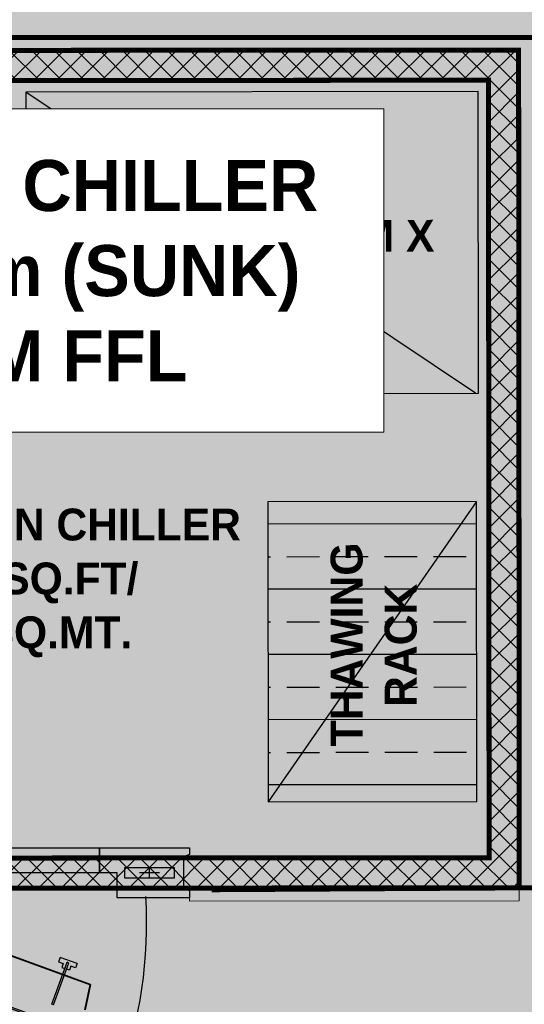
# Model space of a CAD drawing. Header units: millimetres. Extents: x -115221 to 194496, y -122556 to 375476.
# Tile 147 of 169: x 105007 to 106011, y 60778 to 62737. Entities that reach past the tile are written whole.
import ezdxf

# ---------------------------------------------------------------- set-up
doc = ezdxf.new("R2010")
doc.units = ezdxf.units.MM
doc.layers.add('FLOORING LAYER', color=22, linetype='Continuous', lineweight=13)
doc.layers.add('RAISED FLOOR LAYOUT', color=1, linetype='Continuous', lineweight=0)
doc.layers.add('FUR R0', color=8, linetype='Continuous')
doc.layers.add('WWDS FURNITURE LAYOUT', color=8, linetype='Continuous')
doc.styles.add('har', font='GOTHICB.TTF')
doc.styles.add('style1', font='swissc.ttf')

# ---------------------------------------------------------------- blocks, each defined once
blk = doc.blocks.new('nhn')
at = {"layer": 'FUR R0', "extrusion": (-0.0008633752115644, -0.0004397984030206, 0.9999995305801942)}
blk.add_hatch(color=256, dxfattribs=at).paths.add_polyline_path([(59631.62353148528, 1875.633971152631), (59631.51297886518, 1875.593736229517), (59635.53647151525, 1864.538474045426), (59635.64702413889, 1864.578708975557)])
blk.add_hatch(color=256, dxfattribs=at).paths.add_polyline_path([(59631.62353148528, 1875.633971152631), (59631.51297886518, 1875.593736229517), (59635.53647151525, 1864.538474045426), (59635.64702413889, 1864.578708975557)])
at = {"layer": 'FUR R0', "extrusion": (-0.0008633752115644, 0.0004397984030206, 0.9999995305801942)}
blk.add_line((59646.56207427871, 1851.230936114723, -0.6074951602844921), (59646.5620777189, 1881.622980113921, -0.6232761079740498), dxfattribs=at)
at = {"layer": 'FUR R0', "extrusion": (-0.0008633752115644, -0.0004397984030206, 0.9999995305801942)}
for p, q in [((59644.60133937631, 1880.59436727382, -0.5830168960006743), (59644.6013395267, 1879.025745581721, -0.5837067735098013)), ((59644.20918414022, 1879.810056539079, -0.5837004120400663), (59644.99349476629, 1879.810056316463, -0.5830232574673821)), ((59635.86992846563, 1875.174404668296, -0.5929390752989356), (59633.86826414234, 1874.758304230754, -0.5948502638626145)), ((59635.86992846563, 1875.174404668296, -0.5929390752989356), (59633.86826414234, 1874.758304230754, -0.5948502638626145)), ((59635.84319403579, 1875.133196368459, -0.5929802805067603), (59633.88159369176, 1874.720946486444, -0.5948551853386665)), ((59635.84319403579, 1875.133196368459, -0.5929802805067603), (59633.88159369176, 1874.720946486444, -0.5948551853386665)), ((59635.84319403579, 1875.133196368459, -0.5929802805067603), (59645.62956052, 1848.243433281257, -0.5963570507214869)), ((59635.84319403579, 1875.133196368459, -0.5929802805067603), (59645.62956052, 1848.243433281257, -0.5963570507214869)), ((59635.86992846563, 1875.174404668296, -0.5929390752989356), (59645.67652780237, 1848.22904825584, -0.5963228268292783)), ((59635.86992846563, 1875.174404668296, -0.5929390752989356), (59645.67652780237, 1848.22904825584, -0.5963228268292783)), ((59637.28720912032, 1873.645273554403, -0.5923879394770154), (59636.98564348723, 1873.535520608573, -0.5926965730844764)), ((59637.28720912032, 1873.645273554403, -0.5923879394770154), (59636.98564348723, 1873.535520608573, -0.5926965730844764)), ((59637.50368324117, 1874.134746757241, -0.5919857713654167), (59637.15522358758, 1874.007927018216, -0.592342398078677)), ((59637.50368324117, 1874.134746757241, -0.5919857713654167), (59637.15522358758, 1874.007927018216, -0.592342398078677)), ((59637.15522358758, 1874.007927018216, -0.592342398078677), (59637.28720912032, 1873.645273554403, -0.5923879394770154)), ((59637.15522358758, 1874.007927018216, -0.592342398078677), (59637.28720912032, 1873.645273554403, -0.5923879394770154)), ((59637.50368324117, 1874.134746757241, -0.5919857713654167), (59637.98570494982, 1872.810307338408, -0.5921520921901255)), ((59637.50368324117, 1874.134746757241, -0.5919857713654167), (59637.98570494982, 1872.810307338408, -0.5921520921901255)), ((59634.27562996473, 1872.280281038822, -0.5955883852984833), (59637.57140807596, 1873.479759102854, -0.5922153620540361)), ((59634.27562996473, 1872.280281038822, -0.5955883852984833), (59637.57140807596, 1873.479759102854, -0.5922153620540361)), ((59634.3208144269, 1872.156128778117, -0.5956039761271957), (59637.61659254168, 1873.355606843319, -0.5922309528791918)), ((59634.3208144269, 1872.156128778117, -0.5956039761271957), (59637.61659254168, 1873.355606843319, -0.5922309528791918)), ((59636.98564348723, 1873.535520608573, -0.5926965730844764), (59637.07207657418, 1873.298030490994, -0.5927263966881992)), ((59636.98564348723, 1873.535520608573, -0.5926965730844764), (59637.07207657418, 1873.298030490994, -0.5927263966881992)), ((59637.20369412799, 1872.936388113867, -0.5927718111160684), (59637.11726103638, 1873.173878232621, -0.5927419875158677)), ((59637.20369412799, 1872.936388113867, -0.5927718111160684), (59637.11726103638, 1873.173878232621, -0.5927419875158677)), ((59637.50525975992, 1873.046141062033, -0.5924631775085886), (59637.20369412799, 1872.936388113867, -0.5927718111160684)), ((59637.50525975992, 1873.046141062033, -0.5924631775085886), (59637.20369412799, 1872.936388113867, -0.5927718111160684)), ((59637.6372452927, 1872.683487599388, -0.5925087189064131), (59637.50525975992, 1873.046141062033, -0.5924631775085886)), ((59637.6372452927, 1872.683487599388, -0.5925087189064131), (59637.50525975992, 1873.046141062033, -0.5924631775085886)), ((59637.57140807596, 1873.479759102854, -0.5922153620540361), (59637.61659254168, 1873.355606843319, -0.5922309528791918)), ((59637.57140807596, 1873.479759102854, -0.5922153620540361), (59637.61659254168, 1873.355606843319, -0.5922309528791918)), ((59637.98570494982, 1872.810307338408, -0.5921520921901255), (59637.6372452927, 1872.683487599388, -0.5925087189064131)), ((59637.98570494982, 1872.810307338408, -0.5921520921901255), (59637.6372452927, 1872.683487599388, -0.5925087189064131)), ((59634.27562996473, 1872.280281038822, -0.5955883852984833), (59634.3208144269, 1872.156128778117, -0.5956039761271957)), ((59634.27562996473, 1872.280281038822, -0.5955883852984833), (59634.3208144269, 1872.156128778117, -0.5956039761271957))]:
    blk.add_line(p, q, dxfattribs=at)
at = {"layer": 'FUR R0', "extrusion": (-0.0008633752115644, -0.0004397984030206, 0.9999995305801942), "elevation": -52.90576932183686}
blk.add_lwpolyline([(59642.61782932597, 1882.924214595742), (59642.61782771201, 1877.237960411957), (59644.57860501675, 1877.237959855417), (59644.57860462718, 1875.865415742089), (59646.53938193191, 1875.865415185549), (59646.53938393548, 1882.924213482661), (59646.00997406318, 1882.924213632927), (59645.83350397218, 1882.453627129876), (59643.32370902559, 1882.453627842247), (59643.20606251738, 1882.92421442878), (59642.61782932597, 1882.924214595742)], dxfattribs=at)
at = {"layer": 'FUR R0', "extrusion": (-0.0008633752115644, -0.0004397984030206, 0.9999995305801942)}
for points, elevation in [([(59644.97076064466, 1877.826192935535), (59644.18644972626, 1877.826193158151), (59644.18645083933, 1881.747747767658), (59644.97076175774, 1881.747747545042)], -52.90576932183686), ([(59644.57859627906, 1846.453756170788), (59646.53937358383, 1846.453755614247), (59646.53938193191, 1875.865415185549), (59644.57860462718, 1875.865415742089)], -52.90576932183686), ([(59631.51297886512, 1875.593736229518), (59635.53647151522, 1864.538474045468), (59635.64702413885, 1864.578708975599), (59631.62353148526, 1875.633971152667)], -52.90576954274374), ([(59631.51297886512, 1875.593736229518), (59635.53647151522, 1864.538474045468), (59635.64702413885, 1864.578708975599), (59631.62353148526, 1875.633971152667)], -52.90576954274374)]:
    blk.add_lwpolyline(points, close=True, dxfattribs=dict(at, elevation=elevation))
at = {"layer": 'FUR R0'}
blk.add_arc((59640.65832730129, 1844.142379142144, -0.611557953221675), 35.41343190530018, 86.59426493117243, 179.9998338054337, dxfattribs=at)
blk = doc.blocks.new('TRAY SMALL')
at = {"ltscale": 50}
h = blk.add_hatch(dxfattribs=at)
h.set_pattern_fill('ANSI33', color=256, scale=20, angle=45, style=0)
h.set_pattern_definition([(90, (0, 1.26926752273e-05), (-5, 9e-16), []), (90, (2.499999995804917, 2.500012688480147), (-5, 9e-16), [2.5, -1.25])])
h.paths.add_polyline_path([(0, 16.00001269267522), (23, 16.00001269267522), (23, 1.26926752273e-05), (0, 1.26926752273e-05)])
blk.add_line((23, 16.00001269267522), (0, 1.26926752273e-05), dxfattribs=at)
blk.add_lwpolyline([(0, 16.00001269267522), (23, 16.00001269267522), (23, 1.26926752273e-05), (0, 1.26926752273e-05)], close=True, dxfattribs=at)
blk = doc.blocks.new('FUR R0')
at = {"layer": 'WWDS FURNITURE LAYOUT'}
h = blk.add_hatch(color=8, dxfattribs=at)
h.dxf.hatch_style = 1
h.paths.add_polyline_path([(50.02511279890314, -750.0000012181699), (50.02511279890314, -649.8646200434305), (-604.9748915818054, -650.0000011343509), (-604.9748915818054, 2849.78904190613), (-7299.981601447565, 2849.78904190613), (-7299.981601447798, 1626.859528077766), (-7199.981601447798, 1626.859528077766), (-7199.981601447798, 2749.78904190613), (-704.9119692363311, 2749.78904190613), (-704.6975605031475, -749.999987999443)])
at = {"layer": 'WWDS FURNITURE LAYOUT', "ltscale": 50}
h = blk.add_hatch(dxfattribs=at)
h.set_pattern_fill('ANSI37', color=8, scale=10, angle=-180)
h.set_pattern_definition([(225, (-1707085.583079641, -2849989.468763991), (22.45064030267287, -22.4506403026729), []), (314.9999999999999, (-1707085.583079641, -2849989.468763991), (22.4506403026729, 22.45064030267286), [])])
h.paths.add_polyline_path([(-5141.571202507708, 2663.431549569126), (-5140.313038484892, 1116.35997544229), (-3247.953979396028, 1117.670724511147), (-3249.212143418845, 2664.742298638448)], flags=16)
h.paths.add_polyline_path([(-5201.617960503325, 2723.384755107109), (-5200.266244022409, 1056.313217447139), (-3187.907221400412, 1057.717518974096), (-3189.258937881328, 2724.789056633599)])
at = {"layer": 'WWDS FURNITURE LAYOUT', "linetype": 'Continuous', "lineweight": 0, "ltscale": 8}
h = blk.add_hatch(color=8, dxfattribs=at)
h.dxf.hatch_style = 1
h.paths.add_polyline_path([(-3187.964678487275, 1057.71747887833), (-3187.964678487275, 1032.06091511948), (-3843.682256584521, 1031.06378193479), (-3843.682256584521, 1056.72034569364)])
at = {"layer": 'WWDS FURNITURE LAYOUT', "color": 8, "const_width": 2}
blk.add_lwpolyline([(50.02511279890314, -750.0000012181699), (50.02511279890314, -649.8646200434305), (-604.9748915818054, -650.0000011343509), (-604.9748915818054, 2849.78904190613), (-7299.981601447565, 2849.78904190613), (-7299.981601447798, 1626.859528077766), (-7199.981601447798, 1626.859528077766), (-7199.981601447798, 2749.78904190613), (-704.9119692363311, 2749.78904190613), (-704.6975605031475, -749.999987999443)], close=True, dxfattribs=at)
at = {"layer": 'WWDS FURNITURE LAYOUT', "color": 8, "ltscale": 50, "const_width": 10}
for points in [[(-5201.617960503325, 2723.384755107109), (-5200.266244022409, 1056.313217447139), (-3187.907221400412, 1057.717518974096), (-3189.258937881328, 2724.789056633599)], [(-5141.571202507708, 2663.431549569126), (-5140.313038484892, 1116.35997544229), (-3247.953979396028, 1117.670724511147), (-3249.212143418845, 2664.742298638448)]]:
    blk.add_lwpolyline(points, close=True, dxfattribs=at)
at = {"layer": 'WWDS FURNITURE LAYOUT', "color": 8}
blk.add_lwpolyline([(-3269.439936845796, 2641.977043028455), (-4169.439663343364, 2641.275399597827), (-4168.971901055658, 2041.275581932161), (-3268.97217455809, 2041.97722536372)], close=True, dxfattribs=at)
at = {"layer": 'WWDS FURNITURE LAYOUT', "color": 8, "ltscale": 50}
blk.add_lwpolyline([(-3274.817040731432, 2042.209608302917), (-4169.439663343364, 2641.275399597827)], dxfattribs=at)
at = {"layer": 'WWDS FURNITURE LAYOUT', "color": 8, "const_width": 10, "elevation": 0.405557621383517}
blk.add_lwpolyline([(-3799.658704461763, 1054.008746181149), (-3187.907221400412, 1057.717518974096)], dxfattribs=at)
at = {"layer": 'WWDS FURNITURE LAYOUT', "color": 8, "linetype": 'Continuous', "lineweight": 0, "ltscale": 8, "elevation": 0.4105271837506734}
blk.add_lwpolyline([(-3187.964678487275, 1057.71747887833), (-3187.964678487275, 1032.06091511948), (-3843.682256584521, 1031.06378193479), (-3843.682256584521, 1056.72034569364)], close=True, dxfattribs=at)
at = {"layer": 'WWDS FURNITURE LAYOUT', "color": 8}
for name, p, xscale, yscale, zscale, rotation in [('TRAY SMALL', (-3687.746719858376, 1229.012907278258, 0.301435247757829), -25.95848190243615, 25.95848190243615, 25.95848190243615, 270.0446680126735), ('nhn', (-51670.54368051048, -1513885.496773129, 15.219340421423), -25.4, 25.4, 25.4, 270)]:
    blk.add_blockref(name, p, dxfattribs=dict(at, xscale=xscale, yscale=yscale, zscale=zscale, rotation=rotation))
at = {"layer": 'WWDS FURNITURE LAYOUT', "color": 8, "style": 'har'}
for s, height, rotation, p in [('RACK', 63.33333333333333, 0.0527077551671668, (-3812.090528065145, 2430.325109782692)), ('600MMX 900MM X', 63.33333333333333, 0.0527077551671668, (-4081.492185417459, 2322.928659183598)), ('1800MM', 63.33333333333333, 0.0527077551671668, (-3869.328218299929, 2215.97521242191)), ('WALK IN CHILLER', 63.33333333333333, 359.9919602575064, (-4494.359885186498, 1749.044508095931, 0.3022870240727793)), ('THAWING', 63.5, 90.04466801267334, (-3499.298792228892, 1339.233080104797, 0.3022870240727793)), ('35 SQ.FT/', 63.33333333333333, 359.9919602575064, (-4336.127727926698, 1641.658454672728, 0.3022870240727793)), ('RACK', 63.5, 90.04466801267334, (-3391.929310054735, 1417.601819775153, 0.3022870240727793)), ('3 SQ.MT.', 63.33333333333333, 359.9919602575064, (-4320.1695023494, 1534.507638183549, 0.3022870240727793))]:
    blk.add_text(s, height=height, rotation=rotation, dxfattribs=at).set_placement(p)

msp = doc.modelspace()

# ---------------------------------------------------------------- hatches: boundary and pattern name
at = {"transparency": 33554483}
h = msp.add_hatch(color=3, dxfattribs=at)
h.dxf.hatch_style = 1
h.paths.add_polyline_path([(100488.45799769, 54051.68932976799), (102413.4394675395, 54051.75701979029), (102413.4394675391, 53901.7231747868), (105778.4394675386, 53901.65548475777), (105778.4394675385, 54051.68502385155), (106200.5574105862, 54051.68932977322), (109238.4647075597, 56600.79622221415), (109238.4647076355, 56646.74073317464), (107394.9882545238, 56646.60535302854), (107394.9732220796, 59893.04469518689), (107508.7243636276, 59893.04469518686), (107508.7243636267, 56760.38865854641), (109238.4646953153, 56760.38863733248), (109238.4647243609, 59202.07620640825), (108483.7420386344, 59202.07621601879), (108483.7420386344, 62701.86524592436), (106153.2647299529, 62701.86524592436), (106153.2641289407, 61009.79368257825), (103963.5013825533, 61008.38942146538), (103963.5013825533, 60904.90587503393), (103849.7201397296, 60904.90591254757), (103849.6347594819, 62701.95367303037), (101988.4579976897, 62701.95367303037), (101988.4579976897, 61578.935732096), (101688.4579976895, 61578.935732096), (101688.4579976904, 60544.93573209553), (101988.4579976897, 60544.93573209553), (101988.4579976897, 60037.7171240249), (102334.5125990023, 60037.71712402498), (102334.5125990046, 59032.64265568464), (103987.8565003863, 59032.64265568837), (103987.8571383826, 59705.72617720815), (104101.6383811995, 59705.72695016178), (104101.6429536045, 59032.65433430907), (105135.8266963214, 59032.66135986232), (105135.8274261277, 58918.88011704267), (102220.7307639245, 58918.89844406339), (102220.7307639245, 59923.93573209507), (100488.45799769, 59923.93573209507), (100488.457997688, 56237.38868285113), (101411.8565194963, 56237.52406289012), (101411.8565194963, 56123.74282006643), (100488.45799769, 56123.60744002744)])
h.paths.add_polyline_path([(101409.8565194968, 56016.16144126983), (101409.8565194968, 55902.38019844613), (101875.0752766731, 55902.38019844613), (101875.0752766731, 55643.38019844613), (101988.8565194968, 55643.38019844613), (101988.8565194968, 56016.16144126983)], flags=16)
h = msp.add_hatch(color=5, dxfattribs=at)
h.dxf.hatch_style = 1
h.paths.add_polyline_path([(103963.5013825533, 62701.86524592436), (103963.5013825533, 61008.38942146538), (106039.4834871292, 61009.79372174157), (106039.4834871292, 62701.86524592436)])

# ---------------------------------------------------------------- linework, layer by layer
at = {"layer": 'FLOORING LAYER', "color": 1, "linetype": 'Continuous', "lineweight": 0, "const_width": 10}
msp.add_lwpolyline([(106153.2641289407, 61009.79368257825), (103963.5013825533, 61008.38942146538), (103963.5013825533, 60904.90587503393), (103849.7201397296, 60904.90591254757), (103849.6347594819, 62701.95367303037), (101988.4579976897, 62701.95367303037), (101988.4579976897, 61578.935732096), (101688.4579976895, 61578.935732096), (101688.4579976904, 60544.93573209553)], dxfattribs=at)
msp.add_lwpolyline([(103963.5013825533, 62701.86524592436), (103963.5013825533, 61008.38942146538), (106039.4834871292, 61009.79372174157), (106039.4834871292, 62701.86524592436)], close=True, dxfattribs=at)

# ---------------------------------------------------------------- block references
at = {"layer": 'WWDS FURNITURE LAYOUT'}
msp.add_blockref('FUR R0', (109188.4395991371, 59952.21158405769), dxfattribs=at)

# ---------------------------------------------------------------- next in the draw order: texts
at = {"layer": 'RAISED FLOOR LAYOUT', "color": 7, "linetype": 'Continuous', "insert": (104997.0557712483, 62237.35116076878, 3.350885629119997e-05), "char_height": 101.6, "width": 1265.298241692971, "attachment_point": 5, "style": 'style1', "bg_fill": 19, "box_fill_scale": 2, "bg_fill_color": 256, "bg_fill_transparency": 0}
msp.add_mtext('{\\fCentury Gothic|b1|i0|c0|p34;\\C1;WALK IN CHILLER +1370mm (SUNK) FROM FFL }', dxfattribs=at)

doc.saveas('drawing.dxf')
